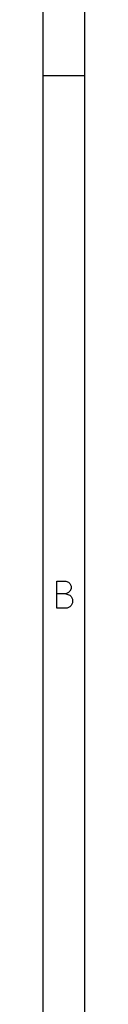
# Model space of a CAD drawing. Extents: x -30 to 247, y -88 to 102.
# Tile 2 of 12: x -30.3 to -28.3, y 7.19 to 54.52. Entities that reach past the tile are written whole.
import ezdxf

# ---------------------------------------------------------------- set-up
doc = ezdxf.new("R2010")
doc.units = 0
doc.layers.add('BLACK', color=7, linetype='CONTINUOUS')

msp = doc.modelspace()

# ---------------------------------------------------------------- linework, layer by layer
at = {"layer": 'BLACK', "linetype": 'CONTINUOUS'}
for p, q in [((-30.3, -88.1672), (-30.3, 101.84)), ((-28.3, -86.1672), (-28.3, 99.84)), ((-30.3, 51.84), (-28.3, 51.84)), ((-29.6405, 26.2386), (-29.6405, 27.5386)), ((-29.6405, 27.5386), (-29.2071, 27.5386)), ((-29.2071, 27.5386), (-29.0833, 27.4767)), ((-29.0833, 27.4767), (-29.0214, 27.4148)), ((-29.0833, 26.9815), (-29.2071, 26.9195)), ((-29.0214, 27.0434), (-29.0833, 26.9815)), ((-29.0214, 27.4148), (-28.9595, 27.291)), ((-28.9595, 27.1672), (-29.0214, 27.0434)), ((-28.9595, 27.291), (-28.9595, 27.1672)), ((-29.2071, 26.9195), (-29.6405, 26.9195)), ((-29.2071, 26.9195), (-29.0214, 26.8576)), ((-29.0214, 26.8576), (-28.9595, 26.7957)), ((-28.9595, 26.7957), (-28.8976, 26.6719)), ((-28.8976, 26.6719), (-28.8976, 26.4862)), ((-29.1452, 26.2386), (-29.6405, 26.2386)), ((-29.0214, 26.3005), (-29.1452, 26.2386)), ((-28.9595, 26.3624), (-29.0214, 26.3005)), ((-28.8976, 26.4862), (-28.9595, 26.3624))]:
    msp.add_line(p, q, dxfattribs=at)

doc.saveas('drawing.dxf')
